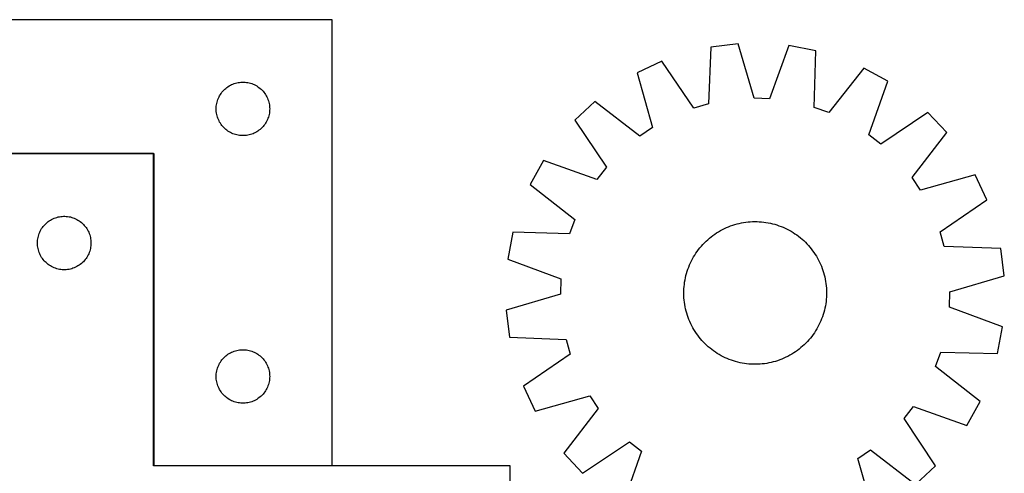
# Model space of a CAD drawing. Header units: millimetres. Extents: x 7 to 1493, y 7 to 2993.
# Tile 11 of 11: x 941 to 1493, y 2739 to 2993. Entities that reach past the tile are written whole.
import ezdxf

# ---------------------------------------------------------------- set-up
doc = ezdxf.new("R2010")
doc.units = ezdxf.units.MM
doc.layers.add('COMMON', color=5, linetype='CONTINUOUS', true_color=0x0000ff)
doc.layers.add('CUT', color=7, linetype='CONTINUOUS', true_color=0x000000)

msp = doc.modelspace()

# ---------------------------------------------------------------- linework, layer by layer
at = {"layer": 'COMMON'}
for p, q in [((1016.433044, 2918.385908), (916.433044, 2918.385908)), ((1016.533045, 2743.485908), (1016.533045, 2918.285907)), ((1116.633045, 2743.385908), (1016.633045, 2743.385908))]:
    msp.add_line(p, q, dxfattribs=at)
at = {"layer": 'CUT'}
for p, q in [((1116.633045, 2993.485908), (816.633045, 2993.485908)), ((1116.633045, 2743.485908), (1116.633045, 2993.485908)), ((1328.946626, 2978.074945), (1327.706706, 2946.334792)), ((1344.215391, 2979.97109), (1328.946626, 2978.074945)), ((1353.181194, 2949.498329), (1344.215391, 2979.97109)), ((1372.7382, 2979.01443), (1361.750719, 2949.210906)), ((1387.845599, 2976.099462), (1372.7382, 2979.01443)), ((1386.955984, 2944.34756), (1387.845599, 2976.099462)), ((1301.524199, 2970.170751), (1287.588681, 2963.649102)), ((1319.467785, 2943.960019), (1301.524199, 2970.170751)), ((1414.676778, 2966.375592), (1395.017268, 2941.426075)), ((1428.143994, 2958.93485), (1414.676778, 2966.375592)), ((1287.588681, 2963.649102), (1296.217694, 2933.079266)), ((1417.486042, 2929.011902), (1428.143994, 2958.93485)), ((1054.871247, 2952.79505), (1055.366066, 2953.388189)), ((1055.366066, 2953.388189), (1055.890762, 2953.95507)), ((1055.890762, 2953.95507), (1056.443944, 2954.494188)), ((1056.443944, 2954.494188), (1057.024147, 2955.004114)), ((1057.024147, 2955.004114), (1057.62983, 2955.483496)), ((1057.62983, 2955.483496), (1058.259389, 2955.931063)), ((1058.259389, 2955.931063), (1058.911153, 2956.345627)), ((1058.911153, 2956.345627), (1059.583393, 2956.726089)), ((1059.583393, 2956.726089), (1060.274329, 2957.071441)), ((1060.274329, 2957.071441), (1060.982126, 2957.380767)), ((1060.982126, 2957.380767), (1061.704909, 2957.653246)), ((1061.704909, 2957.653246), (1062.44076, 2957.888156)), ((1062.44076, 2957.888156), (1063.187728, 2958.084873)), ((1063.187728, 2958.084873), (1063.943833, 2958.242877)), ((1063.943833, 2958.242877), (1064.707069, 2958.361748)), ((1064.707069, 2958.361748), (1065.475413, 2958.44117)), ((1065.475413, 2958.44117), (1066.246826, 2958.480935)), ((1066.246826, 2958.480935), (1067.019263, 2958.480935)), ((1067.019263, 2958.480935), (1067.790676, 2958.44117)), ((1067.790676, 2958.44117), (1068.55902, 2958.361748)), ((1068.55902, 2958.361748), (1069.322256, 2958.242877)), ((1069.322256, 2958.242877), (1070.078361, 2958.084873)), ((1070.078361, 2958.084873), (1070.825329, 2957.888156)), ((1070.825329, 2957.888156), (1071.56118, 2957.653246)), ((1071.56118, 2957.653246), (1072.283963, 2957.380767)), ((1072.283963, 2957.380767), (1072.99176, 2957.071441)), ((1072.99176, 2957.071441), (1073.682696, 2956.726089)), ((1073.682696, 2956.726089), (1074.354937, 2956.345627)), ((1074.354937, 2956.345627), (1075.0067, 2955.931063)), ((1075.0067, 2955.931063), (1075.636259, 2955.483496)), ((1075.636259, 2955.483496), (1076.241942, 2955.004114)), ((1076.241942, 2955.004114), (1076.822145, 2954.494188)), ((1076.822145, 2954.494188), (1077.375327, 2953.95507)), ((1077.375327, 2953.95507), (1077.900024, 2953.388189)), ((1077.900024, 2953.388189), (1078.394842, 2952.79505)), ((1052.127629, 2947.305974), (1052.343514, 2948.04763)), ((1052.343514, 2948.04763), (1052.597292, 2948.777189)), ((1052.597292, 2948.777189), (1052.888291, 2949.492716)), ((1052.888291, 2949.492716), (1053.215738, 2950.192314)), ((1053.215738, 2950.192314), (1053.578766, 2950.874129)), ((1053.578766, 2950.874129), (1053.976411, 2951.53635)), ((1053.976411, 2951.53635), (1054.407619, 2952.177224)), ((1054.407619, 2952.177224), (1054.871247, 2952.79505)), ((1078.394842, 2952.79505), (1078.85847, 2952.177224)), ((1078.85847, 2952.177224), (1079.289678, 2951.53635)), ((1079.289678, 2951.53635), (1079.687323, 2950.874129)), ((1079.687323, 2950.874129), (1080.050351, 2950.192314)), ((1080.050351, 2950.192314), (1080.377798, 2949.492716)), ((1080.377798, 2949.492716), (1080.668797, 2948.777189)), ((1080.668797, 2948.777189), (1080.922575, 2948.04763)), ((1080.922575, 2948.04763), (1081.13846, 2947.305974)), ((1361.750719, 2949.210906), (1353.181194, 2949.498329)), ((1051.633045, 2943.485908), (1051.652933, 2944.258089)), ((1051.652933, 2942.713726), (1051.633045, 2943.485908)), ((1051.652933, 2944.258089), (1051.712546, 2945.028222)), ((1051.712546, 2941.943593), (1051.652933, 2942.713726)), ((1051.712546, 2945.028222), (1051.811726, 2945.794266)), ((1051.811726, 2945.794266), (1051.950209, 2946.554189)), ((1051.950209, 2946.554189), (1052.127629, 2947.305974)), ((1081.13846, 2947.305974), (1081.31588, 2946.554189)), ((1081.31588, 2946.554189), (1081.454363, 2945.794266)), ((1081.454363, 2945.794266), (1081.553543, 2945.028222)), ((1081.553543, 2945.028222), (1081.613156, 2944.258089)), ((1081.613156, 2942.713726), (1081.553543, 2941.943593)), ((1081.613156, 2944.258089), (1081.633045, 2943.485908)), ((1081.633045, 2943.485908), (1081.613156, 2942.713726)), ((1263.950933, 2947.65777), (1252.712769, 2937.149002)), ((1289.115859, 2928.274756), (1263.950933, 2947.65777)), ((1327.706706, 2946.334792), (1319.467785, 2943.960019)), ((1395.017268, 2941.426075), (1386.955984, 2944.34756)), ((1051.811726, 2941.177549), (1051.712546, 2941.943593)), ((1051.950209, 2940.417627), (1051.811726, 2941.177549)), ((1052.127629, 2939.665841), (1051.950209, 2940.417627)), ((1052.343514, 2938.924185), (1052.127629, 2939.665841)), ((1052.597292, 2938.194626), (1052.343514, 2938.924185)), ((1052.888291, 2937.479099), (1052.597292, 2938.194626)), ((1053.215738, 2936.779501), (1052.888291, 2937.479099)), ((1053.578766, 2936.097686), (1053.215738, 2936.779501)), ((1080.050351, 2936.779501), (1079.687323, 2936.097686)), ((1080.377798, 2937.479099), (1080.050351, 2936.779501)), ((1080.668797, 2938.194626), (1080.377798, 2937.479099)), ((1080.922575, 2938.924185), (1080.668797, 2938.194626)), ((1081.13846, 2939.665841), (1080.922575, 2938.924185)), ((1081.31588, 2940.417627), (1081.13846, 2939.665841)), ((1081.454363, 2941.177549), (1081.31588, 2940.417627)), ((1081.553543, 2941.943593), (1081.454363, 2941.177549)), ((1252.712769, 2937.149002), (1270.366047, 2910.741872)), ((1450.657121, 2941.395609), (1424.24999, 2923.742332)), ((1461.165889, 2930.157445), (1450.657121, 2941.395609)), ((1053.976411, 2935.435465), (1053.578766, 2936.097686)), ((1054.407619, 2934.794591), (1053.976411, 2935.435465)), ((1054.871247, 2934.176765), (1054.407619, 2934.794591)), ((1055.366066, 2933.583626), (1054.871247, 2934.176765)), ((1055.890762, 2933.016745), (1055.366066, 2933.583626)), ((1056.443944, 2932.477627), (1055.890762, 2933.016745)), ((1057.024147, 2931.967701), (1056.443944, 2932.477627)), ((1057.62983, 2931.488319), (1057.024147, 2931.967701)), ((1058.259389, 2931.040752), (1057.62983, 2931.488319)), ((1075.636259, 2931.488319), (1075.0067, 2931.040752)), ((1076.241942, 2931.967701), (1075.636259, 2931.488319)), ((1076.822145, 2932.477627), (1076.241942, 2931.967701)), ((1077.375327, 2933.016745), (1076.822145, 2932.477627)), ((1077.900024, 2933.583626), (1077.375327, 2933.016745)), ((1078.394842, 2934.176765), (1077.900024, 2933.583626)), ((1078.85847, 2934.794591), (1078.394842, 2934.176765)), ((1079.289678, 2935.435465), (1078.85847, 2934.794591)), ((1079.687323, 2936.097686), (1079.289678, 2935.435465)), ((1296.217694, 2933.079266), (1289.115859, 2928.274756)), ((1058.911153, 2930.626188), (1058.259389, 2931.040752)), ((1059.583393, 2930.245726), (1058.911153, 2930.626188)), ((1060.274329, 2929.900374), (1059.583393, 2930.245726)), ((1060.982126, 2929.591048), (1060.274329, 2929.900374)), ((1061.704909, 2929.318569), (1060.982126, 2929.591048)), ((1062.44076, 2929.083659), (1061.704909, 2929.318569)), ((1063.187728, 2928.886942), (1062.44076, 2929.083659)), ((1063.943833, 2928.728938), (1063.187728, 2928.886942)), ((1064.707069, 2928.610067), (1063.943833, 2928.728938)), ((1065.475413, 2928.530645), (1064.707069, 2928.610067)), ((1066.246826, 2928.49088), (1065.475413, 2928.530645)), ((1067.019263, 2928.49088), (1066.246826, 2928.49088)), ((1067.790676, 2928.530645), (1067.019263, 2928.49088)), ((1068.55902, 2928.610067), (1067.790676, 2928.530645)), ((1069.322256, 2928.728938), (1068.55902, 2928.610067)), ((1070.078361, 2928.886942), (1069.322256, 2928.728938)), ((1070.825329, 2929.083659), (1070.078361, 2928.886942)), ((1071.56118, 2929.318569), (1070.825329, 2929.083659)), ((1072.283963, 2929.591048), (1071.56118, 2929.318569)), ((1072.99176, 2929.900374), (1072.283963, 2929.591048)), ((1073.682696, 2930.245726), (1072.99176, 2929.900374)), ((1074.354937, 2930.626188), (1073.682696, 2930.245726)), ((1075.0067, 2931.040752), (1074.354937, 2930.626188)), ((1424.24999, 2923.742332), (1417.486042, 2929.011902)), ((1441.782874, 2904.992519), (1461.165889, 2930.157445)), ((816.633045, 2918.485908), (1016.633045, 2918.485908)), ((1016.433044, 2918.285907), (916.433044, 2918.285907)), ((1016.433044, 2743.285907), (1016.433044, 2918.285907)), ((1016.633045, 2918.485908), (1016.633045, 2743.485908)), ((1235.173528, 2914.635876), (1227.732787, 2901.168659)), ((1265.096476, 2903.977923), (1235.173528, 2914.635876)), ((1270.366047, 2910.741872), (1265.096476, 2903.977923)), ((1446.587384, 2897.890684), (1441.782874, 2904.992519)), ((1477.157221, 2906.519697), (1446.587384, 2897.890684)), ((1483.678869, 2892.58418), (1477.157221, 2906.519697)), ((1227.732787, 2901.168659), (1252.682304, 2881.509149)), ((1457.468137, 2874.640593), (1483.678869, 2892.58418)), ((958.711152, 2881.145626), (959.383392, 2881.526088)), ((959.383392, 2881.526088), (960.074328, 2881.87144)), ((960.074328, 2881.87144), (960.782125, 2882.180766)), ((960.782125, 2882.180766), (961.504908, 2882.453245)), ((961.504908, 2882.453245), (962.240759, 2882.688155)), ((962.240759, 2882.688155), (962.987727, 2882.884872)), ((962.987727, 2882.884872), (963.743832, 2883.042876)), ((963.743832, 2883.042876), (964.507068, 2883.161747)), ((964.507068, 2883.161747), (965.275412, 2883.241169)), ((965.275412, 2883.241169), (966.046825, 2883.280934)), ((966.046825, 2883.280934), (966.819262, 2883.280934)), ((966.819262, 2883.280934), (967.590675, 2883.241169)), ((967.590675, 2883.241169), (968.359019, 2883.161747)), ((968.359019, 2883.161747), (969.122255, 2883.042876)), ((969.122255, 2883.042876), (969.87836, 2882.884872)), ((969.87836, 2882.884872), (970.625328, 2882.688155)), ((970.625328, 2882.688155), (971.361179, 2882.453245)), ((971.361179, 2882.453245), (972.083962, 2882.180766)), ((972.083962, 2882.180766), (972.791759, 2881.87144)), ((972.791759, 2881.87144), (973.482695, 2881.526088)), ((973.482695, 2881.526088), (974.154936, 2881.145626)), ((1252.682304, 2881.509149), (1249.760819, 2873.447865)), ((953.378765, 2875.674128), (953.77641, 2876.336349)), ((953.77641, 2876.336349), (954.207618, 2876.977223)), ((954.207618, 2876.977223), (954.671246, 2877.595049)), ((954.671246, 2877.595049), (955.166065, 2878.188188)), ((955.166065, 2878.188188), (955.690761, 2878.755069)), ((955.690761, 2878.755069), (956.243943, 2879.294187)), ((956.243943, 2879.294187), (956.824146, 2879.804113)), ((956.824146, 2879.804113), (957.429829, 2880.283495)), ((957.429829, 2880.283495), (958.059388, 2880.731062)), ((958.059388, 2880.731062), (958.711152, 2881.145626)), ((974.154936, 2881.145626), (974.806699, 2880.731062)), ((974.806699, 2880.731062), (975.436258, 2880.283495)), ((975.436258, 2880.283495), (976.041941, 2879.804113)), ((976.041941, 2879.804113), (976.622144, 2879.294187)), ((976.622144, 2879.294187), (977.175326, 2878.755069)), ((977.175326, 2878.755069), (977.700023, 2878.188188)), ((977.700023, 2878.188188), (978.194841, 2877.595049)), ((978.194841, 2877.595049), (978.658469, 2876.977223)), ((978.658469, 2876.977223), (979.089677, 2876.336349)), ((979.089677, 2876.336349), (979.487322, 2875.674128)), ((1335.444272, 2875.835526), (1336.569528, 2876.394818)), ((1336.569528, 2876.394818), (1337.711795, 2876.918489)), ((1337.711795, 2876.918489), (1338.869949, 2877.406021)), ((1338.869949, 2877.406021), (1340.042844, 2877.856935)), ((1340.042844, 2877.856935), (1341.229324, 2878.270785)), ((1341.229324, 2878.270785), (1342.428218, 2878.647162)), ((1342.428218, 2878.647162), (1343.638343, 2878.985696)), ((1343.638343, 2878.985696), (1344.858504, 2879.286051)), ((1344.858504, 2879.286051), (1346.087498, 2879.547932)), ((1346.087498, 2879.547932), (1347.324111, 2879.771081)), ((1347.324111, 2879.771081), (1348.567123, 2879.955276)), ((1348.567123, 2879.955276), (1349.815307, 2880.100336)), ((1349.815307, 2880.100336), (1351.067432, 2880.206118)), ((1351.067432, 2880.206118), (1352.322262, 2880.272518)), ((1352.322262, 2880.272518), (1353.578558, 2880.29947)), ((1353.578558, 2880.29947), (1354.835081, 2880.286948)), ((1354.835081, 2880.286948), (1356.090591, 2880.234963)), ((1356.090591, 2880.234963), (1357.343848, 2880.143568)), ((1357.343848, 2880.143568), (1358.593616, 2880.012851)), ((1358.593616, 2880.012851), (1359.838662, 2879.842944)), ((1359.838662, 2879.842944), (1361.077756, 2879.634012)), ((1361.077756, 2879.634012), (1362.309676, 2879.386262)), ((1362.309676, 2879.386262), (1363.533206, 2879.099939)), ((1363.533206, 2879.099939), (1364.747139, 2878.775325)), ((1364.747139, 2878.775325), (1365.950276, 2878.412741)), ((1365.950276, 2878.412741), (1367.141431, 2878.012545)), ((1367.141431, 2878.012545), (1368.319427, 2877.575131)), ((1368.319427, 2877.575131), (1369.483103, 2877.100931)), ((1369.483103, 2877.100931), (1370.631309, 2876.590413)), ((1370.631309, 2876.590413), (1371.762914, 2876.04408)), ((1371.762914, 2876.04408), (1372.876799, 2875.462473)), ((951.512545, 2869.828221), (951.611725, 2870.594265)), ((951.611725, 2870.594265), (951.750208, 2871.354188)), ((951.750208, 2871.354188), (951.927628, 2872.105973)), ((951.927628, 2872.105973), (952.143513, 2872.847629)), ((952.143513, 2872.847629), (952.397291, 2873.577188)), ((952.397291, 2873.577188), (952.68829, 2874.292715)), ((952.68829, 2874.292715), (953.015737, 2874.992313)), ((953.015737, 2874.992313), (953.378765, 2875.674128)), ((979.487322, 2875.674128), (979.85035, 2874.992313)), ((979.85035, 2874.992313), (980.177797, 2874.292715)), ((980.177797, 2874.292715), (980.468796, 2873.577188)), ((980.468796, 2873.577188), (980.722574, 2872.847629)), ((980.722574, 2872.847629), (980.938459, 2872.105973)), ((980.938459, 2872.105973), (981.115879, 2871.354188)), ((981.115879, 2871.354188), (981.254362, 2870.594265)), ((981.254362, 2870.594265), (981.353542, 2869.828221)), ((1218.008916, 2874.337481), (1215.093949, 2859.230081)), ((1249.760819, 2873.447865), (1218.008916, 2874.337481)), ((1327.183917, 2870.152181), (1328.13473, 2870.973741)), ((1328.13473, 2870.973741), (1329.11088, 2871.76503)), ((1329.11088, 2871.76503), (1330.111403, 2872.525268)), ((1330.111403, 2872.525268), (1331.135312, 2873.253702)), ((1331.135312, 2873.253702), (1332.181596, 2873.949616)), ((1332.181596, 2873.949616), (1333.249224, 2874.612321)), ((1333.249224, 2874.612321), (1334.33714, 2875.241165)), ((1334.33714, 2875.241165), (1335.444272, 2875.835526)), ((1372.876799, 2875.462473), (1373.971865, 2874.846165)), ((1373.971865, 2874.846165), (1375.047033, 2874.195764)), ((1375.047033, 2874.195764), (1376.101241, 2873.511912)), ((1376.101241, 2873.511912), (1377.133448, 2872.795285)), ((1377.133448, 2872.795285), (1378.142636, 2872.046588)), ((1378.142636, 2872.046588), (1379.127808, 2871.266561)), ((1379.127808, 2871.266561), (1380.087994, 2870.455975)), ((1380.087994, 2870.455975), (1381.022244, 2869.615628)), ((1459.84291, 2866.401672), (1457.468137, 2874.640593)), ((951.433044, 2868.285907), (951.452932, 2869.058088)), ((951.452932, 2867.513725), (951.433044, 2868.285907)), ((951.452932, 2869.058088), (951.512545, 2869.828221)), ((951.512545, 2866.743592), (951.452932, 2867.513725)), ((951.611725, 2865.977548), (951.512545, 2866.743592)), ((951.750208, 2865.217626), (951.611725, 2865.977548)), ((951.927628, 2864.46584), (951.750208, 2865.217626)), ((981.115879, 2865.217626), (980.938459, 2864.46584)), ((981.254362, 2865.977548), (981.115879, 2865.217626)), ((981.353542, 2866.743592), (981.254362, 2865.977548)), ((981.353542, 2869.828221), (981.413155, 2869.058088)), ((981.413155, 2867.513725), (981.353542, 2866.743592)), ((981.413155, 2869.058088), (981.433044, 2868.285907)), ((981.433044, 2868.285907), (981.413155, 2867.513725)), ((1322.06179, 2864.634517), (1322.841817, 2865.61969)), ((1322.841817, 2865.61969), (1323.652404, 2866.579875)), ((1323.652404, 2866.579875), (1324.49275, 2867.514126)), ((1324.49275, 2867.514126), (1325.362028, 2868.421519)), ((1325.362028, 2868.421519), (1326.259379, 2869.30116)), ((1326.259379, 2869.30116), (1327.183917, 2870.152181)), ((1381.022244, 2869.615628), (1381.929638, 2868.74635)), ((1381.929638, 2868.74635), (1382.809279, 2867.849)), ((1382.809279, 2867.849), (1383.6603, 2866.924462)), ((1383.6603, 2866.924462), (1384.48186, 2865.973648)), ((1384.48186, 2865.973648), (1385.273149, 2864.997499)), ((1385.273149, 2864.997499), (1386.033386, 2863.996976)), ((1491.583064, 2865.161752), (1459.84291, 2866.401672)), ((1493.479209, 2849.892987), (1491.583064, 2865.161752)), ((952.143513, 2863.724184), (951.927628, 2864.46584)), ((952.397291, 2862.994625), (952.143513, 2863.724184)), ((952.68829, 2862.279098), (952.397291, 2862.994625)), ((953.015737, 2861.5795), (952.68829, 2862.279098)), ((953.378765, 2860.897685), (953.015737, 2861.5795)), ((953.77641, 2860.235464), (953.378765, 2860.897685)), ((954.207618, 2859.59459), (953.77641, 2860.235464)), ((954.671246, 2858.976764), (954.207618, 2859.59459)), ((978.658469, 2859.59459), (978.194841, 2858.976764)), ((979.089677, 2860.235464), (978.658469, 2859.59459)), ((979.487322, 2860.897685), (979.089677, 2860.235464)), ((979.85035, 2861.5795), (979.487322, 2860.897685)), ((980.177797, 2862.279098), (979.85035, 2861.5795)), ((980.468796, 2862.994625), (980.177797, 2862.279098)), ((980.722574, 2863.724184), (980.468796, 2862.994625)), ((980.938459, 2864.46584), (980.722574, 2863.724184)), ((1318.645905, 2859.36868), (1319.262213, 2860.463747)), ((1319.262213, 2860.463747), (1319.912614, 2861.538914)), ((1319.912614, 2861.538914), (1320.596466, 2862.593122)), ((1320.596466, 2862.593122), (1321.313094, 2863.625329)), ((1321.313094, 2863.625329), (1322.06179, 2864.634517)), ((1386.033386, 2863.996976), (1386.761821, 2862.973067)), ((1386.761821, 2862.973067), (1387.457735, 2861.926782)), ((1387.457735, 2861.926782), (1388.12044, 2860.859155)), ((1388.12044, 2860.859155), (1388.749284, 2859.771238)), ((1388.749284, 2859.771238), (1389.343645, 2858.664106)), ((955.166065, 2858.383625), (954.671246, 2858.976764)), ((955.690761, 2857.816744), (955.166065, 2858.383625)), ((956.243943, 2857.277626), (955.690761, 2857.816744)), ((956.824146, 2856.7677), (956.243943, 2857.277626)), ((957.429829, 2856.288318), (956.824146, 2856.7677)), ((958.059388, 2855.840751), (957.429829, 2856.288318)), ((958.711152, 2855.426187), (958.059388, 2855.840751)), ((959.383392, 2855.045725), (958.711152, 2855.426187)), ((960.074328, 2854.700373), (959.383392, 2855.045725)), ((960.782125, 2854.391047), (960.074328, 2854.700373)), ((961.504908, 2854.118568), (960.782125, 2854.391047)), ((962.240759, 2853.883658), (961.504908, 2854.118568)), ((962.987727, 2853.686941), (962.240759, 2853.883658)), ((970.625328, 2853.883658), (969.87836, 2853.686941)), ((971.361179, 2854.118568), (970.625328, 2853.883658)), ((972.083962, 2854.391047), (971.361179, 2854.118568)), ((972.791759, 2854.700373), (972.083962, 2854.391047)), ((973.482695, 2855.045725), (972.791759, 2854.700373)), ((974.154936, 2855.426187), (973.482695, 2855.045725)), ((974.806699, 2855.840751), (974.154936, 2855.426187)), ((975.436258, 2856.288318), (974.806699, 2855.840751)), ((976.041941, 2856.7677), (975.436258, 2856.288318)), ((976.622144, 2857.277626), (976.041941, 2856.7677)), ((977.175326, 2857.816744), (976.622144, 2857.277626)), ((977.700023, 2858.383625), (977.175326, 2857.816744)), ((978.194841, 2858.976764), (977.700023, 2858.383625)), ((1215.093949, 2859.230081), (1244.897472, 2848.2426)), ((1316.095833, 2853.633312), (1316.533248, 2854.811309)), ((1316.533248, 2854.811309), (1317.007448, 2855.974984)), ((1317.007448, 2855.974984), (1317.517966, 2857.123191)), ((1317.517966, 2857.123191), (1318.064298, 2858.254795)), ((1318.064298, 2858.254795), (1318.645905, 2859.36868)), ((1389.343645, 2858.664106), (1389.902937, 2857.538851)), ((1389.902937, 2857.538851), (1390.426607, 2856.396583)), ((1390.426607, 2856.396583), (1390.91414, 2855.23843)), ((1390.91414, 2855.23843), (1391.365054, 2854.065534)), ((1391.365054, 2854.065534), (1391.778904, 2852.879054)), ((963.743832, 2853.528937), (962.987727, 2853.686941)), ((964.507068, 2853.410066), (963.743832, 2853.528937)), ((965.275412, 2853.330644), (964.507068, 2853.410066)), ((966.046825, 2853.290879), (965.275412, 2853.330644)), ((966.819262, 2853.290879), (966.046825, 2853.290879)), ((967.590675, 2853.330644), (966.819262, 2853.290879)), ((968.359019, 2853.410066), (967.590675, 2853.330644)), ((969.122255, 2853.528937), (968.359019, 2853.410066)), ((969.87836, 2853.686941), (969.122255, 2853.528937)), ((1314.474367, 2847.569637), (1314.722116, 2848.801557)), ((1314.722116, 2848.801557), (1315.008439, 2850.025087)), ((1315.008439, 2850.025087), (1315.333053, 2851.23902)), ((1315.333053, 2851.23902), (1315.695637, 2852.442157)), ((1315.695637, 2852.442157), (1316.095833, 2853.633312)), ((1391.778904, 2852.879054), (1392.155281, 2851.68016)), ((1392.155281, 2851.68016), (1392.493815, 2850.470035)), ((1392.493815, 2850.470035), (1392.79417, 2849.249874)), ((1392.79417, 2849.249874), (1393.056051, 2848.020881)), ((1463.006448, 2840.927184), (1493.479209, 2849.892987)), ((1244.897472, 2848.2426), (1244.610049, 2839.673075)), ((1313.873415, 2842.582472), (1313.964811, 2843.835729)), ((1313.964811, 2843.835729), (1314.095527, 2845.085497)), ((1314.095527, 2845.085497), (1314.265435, 2846.330543)), ((1314.265435, 2846.330543), (1314.474367, 2847.569637)), ((1393.056051, 2848.020881), (1393.279199, 2846.784268)), ((1393.279199, 2846.784268), (1393.463394, 2845.541256)), ((1393.463394, 2845.541256), (1393.608455, 2844.293071)), ((1393.608455, 2844.293071), (1393.714237, 2843.040946)), ((1393.714237, 2843.040946), (1393.780637, 2841.786116)), ((1244.610049, 2839.673075), (1214.137288, 2830.707272)), ((1313.808908, 2840.07044), (1313.821431, 2841.326963)), ((1313.83586, 2838.814143), (1313.808908, 2840.07044)), ((1313.821431, 2841.326963), (1313.873415, 2842.582472)), ((1313.90226, 2837.559313), (1313.83586, 2838.814143)), ((1314.008042, 2836.307188), (1313.90226, 2837.559313)), ((1393.743082, 2838.017787), (1393.651686, 2836.76453)), ((1393.795067, 2839.273297), (1393.743082, 2838.017787)), ((1393.780637, 2841.786116), (1393.807589, 2840.52982)), ((1393.807589, 2840.52982), (1393.795067, 2839.273297)), ((1462.719025, 2832.357659), (1463.006448, 2840.927184)), ((1314.153103, 2835.059004), (1314.008042, 2836.307188)), ((1314.337298, 2833.815992), (1314.153103, 2835.059004)), ((1314.560446, 2832.579379), (1314.337298, 2833.815992)), ((1314.822327, 2831.350385), (1314.560446, 2832.579379)), ((1392.894381, 2831.798703), (1392.608058, 2830.575172)), ((1393.14213, 2833.030623), (1392.894381, 2831.798703)), ((1393.351062, 2834.269717), (1393.14213, 2833.030623)), ((1393.52097, 2835.514762), (1393.351062, 2834.269717)), ((1393.651686, 2836.76453), (1393.52097, 2835.514762)), ((1492.522548, 2821.370178), (1462.719025, 2832.357659)), ((1214.137288, 2830.707272), (1216.033433, 2815.438508)), ((1315.122682, 2830.130224), (1314.822327, 2831.350385)), ((1315.461216, 2828.920099), (1315.122682, 2830.130224)), ((1315.837593, 2827.721205), (1315.461216, 2828.920099)), ((1316.251443, 2826.534725), (1315.837593, 2827.721205)), ((1316.702357, 2825.36183), (1316.251443, 2826.534725)), ((1391.520664, 2826.966948), (1391.083249, 2825.788951)), ((1391.92086, 2828.158102), (1391.520664, 2826.966948)), ((1392.283444, 2829.36124), (1391.92086, 2828.158102)), ((1392.608058, 2830.575172), (1392.283444, 2829.36124)), ((1317.18989, 2824.203677), (1316.702357, 2825.36183)), ((1317.71356, 2823.061409), (1317.18989, 2824.203677)), ((1318.272852, 2821.936154), (1317.71356, 2823.061409)), ((1318.867213, 2820.829021), (1318.272852, 2821.936154)), ((1319.496057, 2819.741105), (1318.867213, 2820.829021)), ((1388.970592, 2821.23158), (1388.354284, 2820.136513)), ((1389.552199, 2822.345465), (1388.970592, 2821.23158)), ((1390.098531, 2823.477069), (1389.552199, 2822.345465)), ((1390.609049, 2824.625275), (1390.098531, 2823.477069)), ((1391.083249, 2825.788951), (1390.609049, 2824.625275)), ((1489.607581, 2806.262779), (1492.522548, 2821.370178)), ((1216.033433, 2815.438508), (1247.773587, 2814.198587)), ((1320.158763, 2818.673477), (1319.496057, 2819.741105)), ((1320.854676, 2817.627193), (1320.158763, 2818.673477)), ((1321.583111, 2816.603284), (1320.854676, 2817.627193)), ((1322.343348, 2815.602761), (1321.583111, 2816.603284)), ((1323.134637, 2814.626611), (1322.343348, 2815.602761)), ((1385.554707, 2815.965743), (1384.77468, 2814.98057)), ((1386.303403, 2816.974931), (1385.554707, 2815.965743)), ((1387.020031, 2818.007138), (1386.303403, 2816.974931)), ((1387.703883, 2819.061345), (1387.020031, 2818.007138)), ((1388.354284, 2820.136513), (1387.703883, 2819.061345)), ((1247.773587, 2814.198587), (1250.14836, 2805.959666)), ((1323.956197, 2813.675798), (1323.134637, 2814.626611)), ((1324.807218, 2812.75126), (1323.956197, 2813.675798)), ((1325.686859, 2811.853909), (1324.807218, 2812.75126)), ((1326.594253, 2810.984632), (1325.686859, 2811.853909)), ((1327.528503, 2810.144285), (1326.594253, 2810.984632)), ((1328.488689, 2809.333698), (1327.528503, 2810.144285)), ((1380.43258, 2810.448079), (1379.481767, 2809.626518)), ((1381.357118, 2811.299099), (1380.43258, 2810.448079)), ((1382.254469, 2812.17874), (1381.357118, 2811.299099)), ((1383.123747, 2813.086134), (1382.254469, 2812.17874)), ((1383.964094, 2814.020385), (1383.123747, 2813.086134)), ((1384.77468, 2814.98057), (1383.964094, 2814.020385)), ((1055.890762, 2803.95507), (1056.443944, 2804.494188)), ((1056.443944, 2804.494188), (1057.024147, 2805.004114)), ((1057.024147, 2805.004114), (1057.62983, 2805.483496)), ((1057.62983, 2805.483496), (1058.259389, 2805.931063)), ((1058.259389, 2805.931063), (1058.911153, 2806.345627)), ((1058.911153, 2806.345627), (1059.583393, 2806.726089)), ((1059.583393, 2806.726089), (1060.274329, 2807.071441)), ((1060.274329, 2807.071441), (1060.982126, 2807.380767)), ((1060.982126, 2807.380767), (1061.704909, 2807.653246)), ((1061.704909, 2807.653246), (1062.44076, 2807.888156)), ((1062.44076, 2807.888156), (1063.187728, 2808.084873)), ((1063.187728, 2808.084873), (1063.943833, 2808.242877)), ((1063.943833, 2808.242877), (1064.707069, 2808.361748)), ((1064.707069, 2808.361748), (1065.475413, 2808.44117)), ((1065.475413, 2808.44117), (1066.246826, 2808.480935)), ((1066.246826, 2808.480935), (1067.019263, 2808.480935)), ((1067.019263, 2808.480935), (1067.790676, 2808.44117)), ((1067.790676, 2808.44117), (1068.55902, 2808.361748)), ((1068.55902, 2808.361748), (1069.322256, 2808.242877)), ((1069.322256, 2808.242877), (1070.078361, 2808.084873)), ((1070.078361, 2808.084873), (1070.825329, 2807.888156)), ((1070.825329, 2807.888156), (1071.56118, 2807.653246)), ((1071.56118, 2807.653246), (1072.283963, 2807.380767)), ((1072.283963, 2807.380767), (1072.99176, 2807.071441)), ((1072.99176, 2807.071441), (1073.682696, 2806.726089)), ((1073.682696, 2806.726089), (1074.354937, 2806.345627)), ((1074.354937, 2806.345627), (1075.0067, 2805.931063)), ((1075.0067, 2805.931063), (1075.636259, 2805.483496)), ((1075.636259, 2805.483496), (1076.241942, 2805.004114)), ((1076.241942, 2805.004114), (1076.822145, 2804.494188)), ((1076.822145, 2804.494188), (1077.375327, 2803.95507)), ((1250.14836, 2805.959666), (1223.937628, 2788.01608)), ((1329.473861, 2808.553672), (1328.488689, 2809.333698)), ((1330.483049, 2807.804975), (1329.473861, 2808.553672)), ((1331.515256, 2807.088347), (1330.483049, 2807.804975)), ((1332.569464, 2806.404495), (1331.515256, 2807.088347)), ((1333.644632, 2805.754095), (1332.569464, 2806.404495)), ((1334.739698, 2805.137786), (1333.644632, 2805.754095)), ((1335.853583, 2804.556179), (1334.739698, 2805.137786)), ((1336.985188, 2804.009847), (1335.853583, 2804.556179)), ((1371.046969, 2804.205442), (1369.904702, 2803.681771)), ((1372.172225, 2804.764734), (1371.046969, 2804.205442)), ((1373.279357, 2805.359095), (1372.172225, 2804.764734)), ((1374.367274, 2805.987938), (1373.279357, 2805.359095)), ((1375.434901, 2806.650644), (1374.367274, 2805.987938)), ((1376.481185, 2807.346557), (1375.434901, 2806.650644)), ((1377.505094, 2808.074992), (1376.481185, 2807.346557)), ((1378.505617, 2808.835229), (1377.505094, 2808.074992)), ((1379.481767, 2809.626518), (1378.505617, 2808.835229)), ((1454.934193, 2799.091111), (1457.855678, 2807.152395)), ((1457.855678, 2807.152395), (1489.607581, 2806.262779)), ((1052.343514, 2798.04763), (1052.597292, 2798.777189)), ((1052.597292, 2798.777189), (1052.888291, 2799.492716)), ((1052.888291, 2799.492716), (1053.215738, 2800.192314)), ((1053.215738, 2800.192314), (1053.578766, 2800.874129)), ((1053.578766, 2800.874129), (1053.976411, 2801.53635)), ((1053.976411, 2801.53635), (1054.407619, 2802.177224)), ((1054.407619, 2802.177224), (1054.871247, 2802.79505)), ((1054.871247, 2802.79505), (1055.366066, 2803.388189)), ((1055.366066, 2803.388189), (1055.890762, 2803.95507)), ((1077.375327, 2803.95507), (1077.900024, 2803.388189)), ((1077.900024, 2803.388189), (1078.394842, 2802.79505)), ((1078.394842, 2802.79505), (1078.85847, 2802.177224)), ((1078.85847, 2802.177224), (1079.289678, 2801.53635)), ((1079.289678, 2801.53635), (1079.687323, 2800.874129)), ((1079.687323, 2800.874129), (1080.050351, 2800.192314)), ((1080.050351, 2800.192314), (1080.377798, 2799.492716)), ((1080.377798, 2799.492716), (1080.668797, 2798.777189)), ((1080.668797, 2798.777189), (1080.922575, 2798.04763)), ((1338.133394, 2803.499329), (1336.985188, 2804.009847)), ((1339.29707, 2803.025129), (1338.133394, 2803.499329)), ((1340.475066, 2802.587715), (1339.29707, 2803.025129)), ((1341.666221, 2802.187518), (1340.475066, 2802.587715)), ((1342.869358, 2801.824934), (1341.666221, 2802.187518)), ((1344.083291, 2801.50032), (1342.869358, 2801.824934)), ((1345.306821, 2801.213998), (1344.083291, 2801.50032)), ((1346.538741, 2800.966248), (1345.306821, 2801.213998)), ((1347.777835, 2800.757316), (1346.538741, 2800.966248)), ((1349.022881, 2800.587408), (1347.777835, 2800.757316)), ((1350.272649, 2800.456692), (1349.022881, 2800.587408)), ((1351.525906, 2800.365296), (1350.272649, 2800.456692)), ((1352.781416, 2800.313312), (1351.525906, 2800.365296)), ((1354.037939, 2800.300789), (1352.781416, 2800.313312)), ((1355.294235, 2800.327741), (1354.037939, 2800.300789)), ((1356.549065, 2800.394141), (1355.294235, 2800.327741)), ((1357.80119, 2800.499924), (1356.549065, 2800.394141)), ((1359.049374, 2800.644984), (1357.80119, 2800.499924)), ((1360.292386, 2800.829179), (1359.049374, 2800.644984)), ((1361.528999, 2801.052327), (1360.292386, 2800.829179)), ((1362.757993, 2801.314208), (1361.528999, 2801.052327)), ((1363.978154, 2801.614564), (1362.757993, 2801.314208)), ((1365.188279, 2801.953097), (1363.978154, 2801.614564)), ((1366.387173, 2802.329475), (1365.188279, 2801.953097)), ((1367.573653, 2802.743324), (1366.387173, 2802.329475)), ((1368.746548, 2803.194238), (1367.573653, 2802.743324)), ((1369.904702, 2803.681771), (1368.746548, 2803.194238)), ((1479.88371, 2779.4316), (1454.934193, 2799.091111)), ((1051.633045, 2793.485908), (1051.652933, 2794.258089)), ((1051.652933, 2792.713726), (1051.633045, 2793.485908)), ((1051.652933, 2794.258089), (1051.712546, 2795.028222)), ((1051.712546, 2795.028222), (1051.811726, 2795.794266)), ((1051.811726, 2795.794266), (1051.950209, 2796.554189)), ((1051.950209, 2796.554189), (1052.127629, 2797.305974)), ((1052.127629, 2797.305974), (1052.343514, 2798.04763)), ((1080.922575, 2798.04763), (1081.13846, 2797.305974)), ((1081.13846, 2797.305974), (1081.31588, 2796.554189)), ((1081.31588, 2796.554189), (1081.454363, 2795.794266)), ((1081.454363, 2795.794266), (1081.553543, 2795.028222)), ((1081.553543, 2795.028222), (1081.613156, 2794.258089)), ((1081.613156, 2794.258089), (1081.633045, 2793.485908)), ((1081.633045, 2793.485908), (1081.613156, 2792.713726)), ((1051.712546, 2791.943593), (1051.652933, 2792.713726)), ((1051.811726, 2791.177549), (1051.712546, 2791.943593)), ((1051.950209, 2790.417627), (1051.811726, 2791.177549)), ((1052.127629, 2789.665841), (1051.950209, 2790.417627)), ((1052.343514, 2788.924185), (1052.127629, 2789.665841)), ((1052.597292, 2788.194626), (1052.343514, 2788.924185)), ((1052.888291, 2787.479099), (1052.597292, 2788.194626)), ((1080.668797, 2788.194626), (1080.377798, 2787.479099)), ((1080.922575, 2788.924185), (1080.668797, 2788.194626)), ((1081.13846, 2789.665841), (1080.922575, 2788.924185)), ((1081.31588, 2790.417627), (1081.13846, 2789.665841)), ((1081.454363, 2791.177549), (1081.31588, 2790.417627)), ((1081.553543, 2791.943593), (1081.454363, 2791.177549)), ((1081.613156, 2792.713726), (1081.553543, 2791.943593)), ((1223.937628, 2788.01608), (1230.459276, 2774.080563)), ((1053.215738, 2786.779501), (1052.888291, 2787.479099)), ((1053.578766, 2786.097686), (1053.215738, 2786.779501)), ((1053.976411, 2785.435465), (1053.578766, 2786.097686)), ((1054.407619, 2784.794591), (1053.976411, 2785.435465)), ((1054.871247, 2784.176765), (1054.407619, 2784.794591)), ((1055.366066, 2783.583626), (1054.871247, 2784.176765)), ((1055.890762, 2783.016745), (1055.366066, 2783.583626)), ((1056.443944, 2782.477627), (1055.890762, 2783.016745)), ((1057.024147, 2781.967701), (1056.443944, 2782.477627)), ((1076.822145, 2782.477627), (1076.241942, 2781.967701)), ((1077.375327, 2783.016745), (1076.822145, 2782.477627)), ((1077.900024, 2783.583626), (1077.375327, 2783.016745)), ((1078.394842, 2784.176765), (1077.900024, 2783.583626)), ((1078.85847, 2784.794591), (1078.394842, 2784.176765)), ((1079.289678, 2785.435465), (1078.85847, 2784.794591)), ((1079.687323, 2786.097686), (1079.289678, 2785.435465)), ((1080.050351, 2786.779501), (1079.687323, 2786.097686)), ((1080.377798, 2787.479099), (1080.050351, 2786.779501)), ((1230.459276, 2774.080563), (1261.029113, 2782.709575)), ((1261.029113, 2782.709575), (1265.833623, 2775.607741)), ((1057.62983, 2781.488319), (1057.024147, 2781.967701)), ((1058.259389, 2781.040752), (1057.62983, 2781.488319)), ((1058.911153, 2780.626188), (1058.259389, 2781.040752)), ((1059.583393, 2780.245726), (1058.911153, 2780.626188)), ((1060.274329, 2779.900374), (1059.583393, 2780.245726)), ((1060.982126, 2779.591048), (1060.274329, 2779.900374)), ((1061.704909, 2779.318569), (1060.982126, 2779.591048)), ((1062.44076, 2779.083659), (1061.704909, 2779.318569)), ((1063.187728, 2778.886942), (1062.44076, 2779.083659)), ((1063.943833, 2778.728938), (1063.187728, 2778.886942)), ((1064.707069, 2778.610067), (1063.943833, 2778.728938)), ((1065.475413, 2778.530645), (1064.707069, 2778.610067)), ((1066.246826, 2778.49088), (1065.475413, 2778.530645)), ((1067.019263, 2778.49088), (1066.246826, 2778.49088)), ((1067.790676, 2778.530645), (1067.019263, 2778.49088)), ((1068.55902, 2778.610067), (1067.790676, 2778.530645)), ((1069.322256, 2778.728938), (1068.55902, 2778.610067)), ((1070.078361, 2778.886942), (1069.322256, 2778.728938)), ((1070.825329, 2779.083659), (1070.078361, 2778.886942)), ((1071.56118, 2779.318569), (1070.825329, 2779.083659)), ((1072.283963, 2779.591048), (1071.56118, 2779.318569)), ((1072.99176, 2779.900374), (1072.283963, 2779.591048)), ((1073.682696, 2780.245726), (1072.99176, 2779.900374)), ((1074.354937, 2780.626188), (1073.682696, 2780.245726)), ((1075.0067, 2781.040752), (1074.354937, 2780.626188)), ((1075.636259, 2781.488319), (1075.0067, 2781.040752)), ((1076.241942, 2781.967701), (1075.636259, 2781.488319)), ((1437.25045, 2769.858388), (1442.520021, 2776.622336)), ((1442.520021, 2776.622336), (1472.442969, 2765.964384)), ((1472.442969, 2765.964384), (1479.88371, 2779.4316)), ((1265.833623, 2775.607741), (1246.450608, 2750.442815)), ((1454.903728, 2743.451258), (1437.25045, 2769.858388)), ((1256.959376, 2739.20465), (1283.366507, 2756.857928)), ((1283.366507, 2756.857928), (1290.130455, 2751.588357)), ((1246.450608, 2750.442815), (1256.959376, 2739.20465)), ((1290.130455, 2751.588357), (1279.472503, 2721.665409)), ((1411.398803, 2747.520994), (1418.500638, 2752.325504)), ((1418.500638, 2752.325504), (1443.665564, 2732.94249)), ((1016.633045, 2743.485908), (1116.633045, 2743.485908)), ((1420.027816, 2716.951158), (1411.398803, 2747.520994)), ((1216.433044, 2743.285907), (1016.433044, 2743.285907)), ((1216.433044, 2668.285907), (1216.433044, 2743.285907)), ((1443.665564, 2732.94249), (1454.903728, 2743.451258))]:
    msp.add_line(p, q, dxfattribs=at)

doc.saveas('drawing.dxf')
